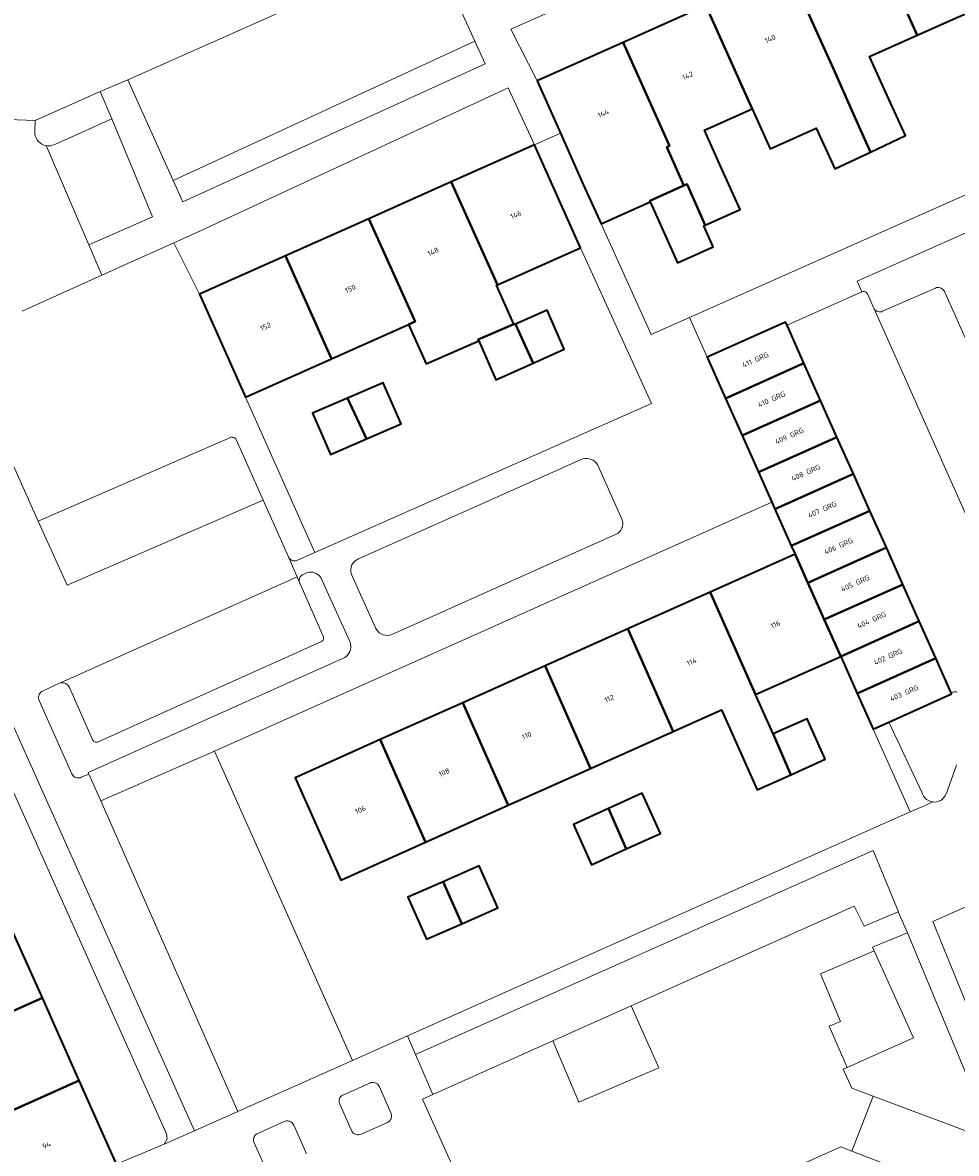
# Model space of a CAD drawing. Header units: metres. Extents: x 110065 to 112666, y 425872 to 427362.
# Tile 95 of 104: x 111563 to 111628, y 426733 to 426812. Entities that reach past the tile are written whole.
import ezdxf

# ---------------------------------------------------------------- set-up
doc = ezdxf.new("R2010")
doc.units = ezdxf.units.M
for name, color, linetype, lineweight in [('B-WE-GR-BEPLANTING_CULTUUR_HEESTERS-GV', 90, 'Continuous', 18), ('B-WE-GR-BEPLANTING_CULTUUR_VASTE PLANTENVAK-GV', 90, 'Continuous', 18), ('B-WE-GR-GRAS-GV', 60, 'Continuous', 13), ('B-WE-GR-HAAG-G', 90, 'GR-HAAG1', 13), ('B-WE-IE-TERREINAFSCHEIDING_KUNSTMATIG_HEKWERK-G', 20, 'IE-TERREINAFSCHEIDING-KUNSTMATIG', 18), ('B-WE-OG-BEBOUWING-GV', 7, 'Continuous', 35), ('B-WE-OG-BEBOUWING-T18', 10, 'Continuous', 18), ('B-WE-OG-TERREIN_ERF-GV', 7, 'Continuous', 18), ('B-WE-VH-VERHARDING-GV', 252, 'Continuous', 18), ('B-WE-VH-VERHARDING_BETONSTRAATSTEEN-GV', 252, 'Continuous', 18), ('B-WE-VH-VERHARDING_OPEN-GV', 252, 'Continuous', 18), ('B-WE-VH-VERHARDING_TEGEL-GV', 252, 'Continuous', 18)]:
    doc.layers.add(name, color=color, linetype=linetype, lineweight=lineweight)
doc.styles.add('NLCS-ISO-M200-T18', font='NLCS-ISO.ttf')
doc.linetypes.add('GR-HAAG1', pattern='A,6,[176,NLCS.SHX,S=0.125,R=0,X=0,Y=0],-2', length=8)
doc.linetypes.add('IE-TERREINAFSCHEIDING-KUNSTMATIG', pattern='A,4,[82,NLCS.SHX,S=0.75,R=90,X=0,Y=0],4,-2', length=10)

msp = doc.modelspace()

# ---------------------------------------------------------------- linework, layer by layer
at = {"layer": 'B-WE-GR-BEPLANTING_CULTUUR_HEESTERS-GV', "flags": 128}
for points in [[(111595.543, 426809.328), (111594.822, 426810.92), (111573.803, 426801.211), (111574.471, 426799.729), (111595.543, 426809.328), (111595.543, 426809.328)], [(111569.517, 426805.495), (111568.697, 426807.413), (111564.175, 426805.384), (111564.155, 426804.63), (111564.159, 426804.477), (111564.187, 426804.326), (111564.24, 426804.181), (111564.314, 426804.047), (111564.41, 426803.927), (111564.523, 426803.823), (111564.651, 426803.739), (111564.792, 426803.677), (111564.94, 426803.638), (111565.093, 426803.623), (111565.246, 426803.633), (111565.395, 426803.667), (111565.537, 426803.725), (111569.517, 426805.495), (111569.517, 426805.495)], [(111603.377, 426781.413), (111603.289, 426781.528), (111603.185, 426781.628), (111603.067, 426781.71), (111602.937, 426781.773), (111602.799, 426781.815), (111602.656, 426781.836), (111602.512, 426781.834), (111602.37, 426781.81), (111602.233, 426781.764), (111586.712, 426774.846), (111586.588, 426774.785), (111586.475, 426774.705), (111586.377, 426774.608), (111586.296, 426774.497), (111586.233, 426774.374), (111586.191, 426774.242), (111586.17, 426774.106), (111586.171, 426773.968), (111586.195, 426773.832), (111586.24, 426773.701), (111587.888, 426770.045), (111587.961, 426769.915), (111588.054, 426769.799), (111588.165, 426769.699), (111588.293, 426769.617), (111588.434, 426769.557), (111588.582, 426769.522), (111588.734, 426769.511), (111588.886, 426769.526), (111589.033, 426769.566), (111604.683, 426776.561), (111604.804, 426776.639), (111604.91, 426776.737), (111604.997, 426776.851), (111605.064, 426776.979), (111605.108, 426777.116), (111605.128, 426777.259), (111605.127, 426777.362), (111605.113, 426777.465), (111605.087, 426777.565), (111603.377, 426781.413), (111603.377, 426781.413)], [(111583.877, 426773.763), (111583.77, 426773.829), (111583.655, 426773.877), (111583.533, 426773.907), (111583.408, 426773.919), (111583.283, 426773.911), (111583.161, 426773.883), (111583.044, 426773.838), (111582.878, 426773.765), (111582.812, 426773.736), (111582.751, 426773.696), (111582.697, 426773.648), (111582.652, 426773.591), (111582.616, 426773.528), (111582.59, 426773.46), (111582.576, 426773.389), (111582.573, 426773.317), (111582.581, 426773.245), (111582.606, 426773.178), (111582.623, 426773.139), (111584.257, 426769.467), (111584.272, 426769.415), (111584.278, 426769.362), (111584.275, 426769.308), (111584.264, 426769.255), (111584.244, 426769.205), (111584.216, 426769.159), (111584.182, 426769.117), (111584.141, 426769.082), (111584.095, 426769.054), (111568.574, 426762.099), (111568.525, 426762.082), (111568.473, 426762.073), (111568.421, 426762.074), (111568.37, 426762.083), (111568.321, 426762.101), (111568.276, 426762.127), (111568.236, 426762.161), (111568.203, 426762.201), (111568.177, 426762.246), (111566.536, 426765.917), (111566.492, 426765.993), (111566.436, 426766.06), (111566.369, 426766.117), (111566.294, 426766.162), (111566.212, 426766.194), (111566.126, 426766.212), (111566.039, 426766.215), (111565.952, 426766.204), (111565.871, 426766.173), (111564.693, 426765.636), (111564.618, 426765.591), (111564.552, 426765.535), (111564.497, 426765.468), (111564.454, 426765.392), (111564.424, 426765.311), (111564.408, 426765.225), (111564.407, 426765.138), (111564.421, 426765.052), (111564.449, 426764.97), (111566.738, 426759.874), (111566.775, 426759.805), (111566.822, 426759.742), (111566.878, 426759.688), (111566.942, 426759.644), (111567.013, 426759.61), (111567.088, 426759.588), (111567.166, 426759.578), (111567.244, 426759.58), (111567.321, 426759.595), (111567.394, 426759.622), (111567.913, 426759.851), (111567.867, 426759.95), (111585.75, 426767.963), (111585.865, 426768.048), (111585.965, 426768.15), (111586.048, 426768.266), (111586.112, 426768.393), (111586.155, 426768.529), (111586.177, 426768.67), (111586.177, 426768.813), (111586.156, 426768.953), (111586.113, 426769.087), (111584.161, 426773.393), (111584.111, 426773.5), (111584.046, 426773.599), (111583.967, 426773.687), (111583.877, 426773.763), (111583.877, 426773.763)], [(111586.303, 426739.9), (111576.677, 426761.449), (111568.757, 426757.992), (111578.297, 426736.326), (111586.303, 426739.9), (111586.303, 426739.9)], [(111624.357, 426750.257), (111622.594, 426754.517), (111590.69, 426740.313), (111591.905, 426737.524), (111600.251, 426741.255), (111605.723, 426743.701), (111621.272, 426750.653), (111621.952, 426749.24), (111624.322, 426750.242), (111624.357, 426750.257), (111624.357, 426750.257)], [(111631.02, 426734.254), (111624.974, 426748.797), (111622.535, 426747.793), (111622.65, 426747.54), (111625.408, 426741.473), (111620.774, 426739.402), (111620.493, 426739.276), (111621.098, 426737.967), (111622.59, 426737.409), (111631.02, 426734.254), (111631.02, 426734.254)]]:
    msp.add_lwpolyline(points, close=True, dxfattribs=at)
for points in [[(111633.023, 426799.327), (111621.462, 426794.2), (111621.798, 426793.451), (111621.848, 426793.466), (111621.9, 426793.473), (111621.952, 426793.471), (111622.003, 426793.461), (111622.052, 426793.443), (111622.097, 426793.417), (111622.137, 426793.384), (111622.172, 426793.344), (111622.199, 426793.3), (111622.617, 426792.347), (111622.653, 426792.272), (111622.706, 426792.206), (111622.769, 426792.151), (111622.841, 426792.106), (111622.919, 426792.075), (111623.001, 426792.058), (111623.085, 426792.055), (111623.169, 426792.066), (111623.249, 426792.092), (111626.924, 426793.717), (111627.004, 426793.741), (111627.086, 426793.75), (111627.169, 426793.747), (111627.251, 426793.729), (111627.328, 426793.698), (111627.399, 426793.655), (111627.462, 426793.6), (111627.515, 426793.536), (111627.556, 426793.464), (111637.387, 426771.487)], [(111560.817, 426785.444), (111564.391, 426777.482), (111577.8, 426783.305), (111577.849, 426783.318), (111577.9, 426783.324), (111577.95, 426783.321), (111578, 426783.31), (111578.047, 426783.292), (111578.091, 426783.266), (111578.13, 426783.234), (111578.164, 426783.196), (111578.191, 426783.153), (111580.066, 426778.943), (111581.825, 426774.993), (111581.857, 426774.925), (111581.903, 426774.865), (111581.958, 426774.813), (111582.02, 426774.77), (111582.088, 426774.737), (111582.161, 426774.716), (111582.236, 426774.706), (111582.311, 426774.708), (111582.386, 426774.722), (111582.457, 426774.747), (111583.661, 426775.279), (111578.832, 426786.105), (111575.628, 426793.276), (111575.628, 426793.276), (111575.628, 426793.276), (111573.844, 426796.855), (111568.833, 426794.6), (111563.274, 426792.099)], [(111628.435, 426765.546), (111628.372, 426765.568), (111628.305, 426765.578), (111628.238, 426765.578), (111628.172, 426765.566), (111628.109, 426765.544), (111628.026, 426765.507), (111628.058, 426765.436), (111623.668, 426763.474), (111625.98, 426758.585), (111626.029, 426758.439), (111626.102, 426758.304), (111626.197, 426758.183), (111626.312, 426758.08), (111626.443, 426757.999), (111626.585, 426757.941), (111626.736, 426757.909), (111626.852, 426757.902), (111626.997, 426757.915), (111627.137, 426757.951), (111627.27, 426758.009), (111627.392, 426758.088), (111627.499, 426758.186), (111627.589, 426758.3), (111627.695, 426758.52), (111628.381, 426760.402), (111628.391, 426760.491)]]:
    msp.add_lwpolyline(points, dxfattribs=at)
at = {"layer": 'B-WE-GR-BEPLANTING_CULTUUR_VASTE PLANTENVAK-GV', "flags": 128}
msp.add_lwpolyline([(111588.177, 426738.058), (111588.132, 426738.135), (111588.075, 426738.204), (111588.007, 426738.262), (111587.93, 426738.308), (111587.846, 426738.34), (111587.758, 426738.358), (111587.669, 426738.36), (111587.58, 426738.347), (111587.495, 426738.32), (111585.661, 426737.5), (111585.589, 426737.466), (111585.524, 426737.419), (111585.468, 426737.363), (111585.422, 426737.297), (111585.388, 426737.225), (111585.367, 426737.148), (111585.359, 426737.069), (111585.365, 426736.989), (111585.384, 426736.912), (111585.416, 426736.839), (111586.229, 426735.005), (111586.273, 426734.929), (111586.329, 426734.862), (111586.395, 426734.805), (111586.471, 426734.761), (111586.553, 426734.73), (111586.638, 426734.714), (111586.726, 426734.713), (111586.812, 426734.727), (111586.895, 426734.755), (111588.735, 426735.58), (111588.804, 426735.618), (111588.866, 426735.667), (111588.92, 426735.724), (111588.964, 426735.79), (111588.996, 426735.862), (111589.017, 426735.938), (111589.025, 426736.017), (111589.02, 426736.096), (111589.002, 426736.173), (111588.973, 426736.246), (111588.177, 426738.058), (111588.177, 426738.058)], close=True, dxfattribs=at)
msp.add_lwpolyline([(111583.061, 426733.395), (111583.044, 426733.471), (111583.015, 426733.543), (111582.21, 426735.388), (111582.21, 426735.388), (111582.21, 426735.388), (111582.162, 426735.463), (111582.103, 426735.529), (111582.033, 426735.584), (111581.956, 426735.628), (111581.873, 426735.659), (111581.786, 426735.676), (111581.697, 426735.679), (111581.609, 426735.667), (111581.524, 426735.642), (111579.688, 426734.811), (111579.617, 426734.775), (111579.554, 426734.727), (111579.499, 426734.67), (111579.454, 426734.605), (111579.42, 426734.533), (111579.399, 426734.456), (111579.39, 426734.377), (111579.395, 426734.298), (111579.412, 426734.221), (111579.442, 426734.147), (111580.267, 426732.306)], dxfattribs=at)
at = {"layer": 'B-WE-GR-GRAS-GV', "flags": 128}
msp.add_lwpolyline([(111594.822, 426810.92), (111591.787, 426817.62), (111570.636, 426808.232), (111573.803, 426801.211), (111594.822, 426810.92), (111594.822, 426810.92)], close=True, dxfattribs=at)
at = {"layer": 'B-WE-GR-HAAG-G', "flags": 128}
for points in [[(111575.628, 426793.276), (111573.844, 426796.855)], [(111586.303, 426739.9), (111581.791, 426750), (111576.677, 426761.449)]]:
    msp.add_lwpolyline(points, dxfattribs=at)
at = {"layer": 'B-WE-IE-TERREINAFSCHEIDING_KUNSTMATIG_HEKWERK-G', "flags": 128}
msp.add_lwpolyline([(111578.832, 426786.105), (111583.661, 426775.279)], dxfattribs=at)
at = {"layer": 'B-WE-OG-BEBOUWING-GV', "flags": 128}
for points in [[(111631.407, 426813.915), (111628.169, 426821.121), (111622.417, 426818.549), (111625.655, 426811.342), (111631.407, 426813.915), (111631.407, 426813.915)], [(111625.655, 426811.342), (111622.417, 426818.549), (111616.667, 426815.977), (111619.905, 426808.771), (111621.134, 426806.033), (111622.411, 426803.192), (111624.85, 426804.347), (111623.561, 426807.12), (111622.336, 426809.858), (111625.655, 426811.342), (111625.655, 426811.342)], [(111616.667, 426815.977), (111610.915, 426813.405), (111614.152, 426806.199), (111615.406, 426803.407), (111618.604, 426804.843), (111619.919, 426802.012), (111622.411, 426803.192), (111621.134, 426806.033), (111619.905, 426808.771), (111616.667, 426815.977), (111616.667, 426815.977)], [(111614.152, 426806.199), (111610.915, 426813.405), (111605.164, 426810.833), (111608.401, 426803.627), (111608.201, 426803.537), (111609.397, 426800.861), (111609.602, 426800.953), (111609.639, 426800.871), (111610.881, 426798.106), (111613.308, 426799.189), (111612.072, 426801.958), (111610.838, 426804.717), (111614.152, 426806.199), (111614.152, 426806.199)], [(111608.401, 426803.627), (111605.164, 426810.833), (111599.157, 426808.147), (111600.788, 426804.5), (111602.382, 426800.935), (111603.621, 426798.19), (111607.047, 426799.719), (111607.015, 426799.791), (111609.397, 426800.861), (111608.201, 426803.537), (111608.401, 426803.627), (111608.401, 426803.627)], [(111602.192, 426796.526), (111598.992, 426803.699), (111593.173, 426801.103), (111596.411, 426793.947), (111602.192, 426796.526), (111602.192, 426796.526)], [(111596.411, 426793.947), (111593.173, 426801.103), (111587.43, 426798.541), (111590.669, 426791.386), (111590.207, 426791.18), (111591.423, 426788.436), (111595.1, 426790.043), (111595.063, 426790.127), (111597.533, 426791.191), (111596.329, 426793.91), (111596.411, 426793.947), (111596.411, 426793.947)], [(111609.639, 426800.871), (111609.602, 426800.953), (111609.397, 426800.861), (111607.015, 426799.791), (111607.047, 426799.719), (111608.943, 426795.473), (111611.431, 426796.585), (111610.773, 426798.058), (111610.881, 426798.106), (111609.639, 426800.871), (111609.639, 426800.871)], [(111590.669, 426791.386), (111587.43, 426798.541), (111581.629, 426795.953), (111584.833, 426788.782), (111590.207, 426791.18), (111590.669, 426791.386), (111590.669, 426791.386)], [(111584.833, 426788.782), (111581.629, 426795.953), (111575.628, 426793.276), (111578.832, 426786.105), (111584.833, 426788.782), (111584.833, 426788.782)], [(111601.046, 426789.449), (111599.855, 426792.169), (111597.656, 426791.195), (111598.885, 426788.481), (111601.046, 426789.449), (111601.046, 426789.449)], [(111598.885, 426788.481), (111597.656, 426791.195), (111597.533, 426791.191), (111595.063, 426790.127), (111595.1, 426790.043), (111596.293, 426787.321), (111598.885, 426788.481), (111598.885, 426788.481)], [(111616.581, 426791.12), (111616.484, 426791.336), (111611.011, 426788.89), (111612.291, 426786.026), (111617.764, 426788.471), (111616.581, 426791.12), (111616.581, 426791.12)], [(111618.918, 426785.889), (111617.764, 426788.471), (111612.291, 426786.026), (111613.445, 426783.444), (111618.918, 426785.889), (111618.918, 426785.889)], [(111589.681, 426784.241), (111588.443, 426787.112), (111585.958, 426786.041), (111587.279, 426783.206), (111589.681, 426784.241), (111589.681, 426784.241)], [(111587.279, 426783.206), (111585.958, 426786.041), (111583.514, 426784.987), (111584.751, 426782.117), (111587.279, 426783.206), (111587.279, 426783.206)], [(111620.064, 426783.325), (111618.918, 426785.889), (111613.445, 426783.444), (111614.591, 426780.88), (111620.064, 426783.325), (111620.064, 426783.325)], [(111621.209, 426780.761), (111620.064, 426783.325), (111614.591, 426780.88), (111615.524, 426778.791), (111615.736, 426778.316), (111621.209, 426780.761), (111621.209, 426780.761)], [(111622.356, 426778.197), (111621.209, 426780.761), (111615.736, 426778.316), (111616.882, 426775.752), (111622.356, 426778.197), (111622.356, 426778.197)], [(111623.505, 426775.624), (111622.356, 426778.197), (111616.882, 426775.752), (111617.143, 426775.168), (111618.03, 426773.177), (111623.505, 426775.624), (111623.505, 426775.624)], [(111618.03, 426773.177), (111617.143, 426775.168), (111611.23, 426772.526), (111614.388, 426765.385), (111620.324, 426768.045), (111619.176, 426770.613), (111618.03, 426773.177), (111618.03, 426773.177)], [(111624.651, 426773.06), (111623.505, 426775.624), (111618.03, 426773.177), (111619.176, 426770.613), (111624.651, 426773.06), (111624.651, 426773.06)], [(111625.797, 426770.496), (111624.651, 426773.06), (111619.176, 426770.613), (111620.324, 426768.045), (111625.797, 426770.496), (111625.797, 426770.496)], [(111614.388, 426765.385), (111611.23, 426772.526), (111605.482, 426769.957), (111608.64, 426762.816), (111612.014, 426764.324), (111614.503, 426758.755), (111616.855, 426759.806), (111615.612, 426762.646), (111614.388, 426765.385), (111614.388, 426765.385)], [(111626.951, 426767.913), (111625.797, 426770.496), (111620.324, 426768.045), (111621.475, 426765.467), (111626.951, 426767.913), (111626.951, 426767.913)], [(111608.64, 426762.816), (111605.482, 426769.957), (111599.734, 426767.389), (111602.892, 426760.248), (111608.64, 426762.816), (111608.64, 426762.816)], [(111602.892, 426760.248), (111599.734, 426767.389), (111593.984, 426764.819), (111597.142, 426757.678), (111602.892, 426760.248), (111602.892, 426760.248)], [(111628.026, 426765.507), (111626.951, 426767.913), (111621.475, 426765.467), (111622.583, 426762.989), (111623.668, 426763.474), (111628.058, 426765.436), (111628.026, 426765.507), (111628.026, 426765.507)], [(111597.142, 426757.678), (111593.984, 426764.819), (111588.235, 426762.251), (111591.393, 426755.109), (111597.142, 426757.678), (111597.142, 426757.678)], [(111619.25, 426760.877), (111617.985, 426763.707), (111615.612, 426762.646), (111616.855, 426759.806), (111619.25, 426760.877), (111619.25, 426760.877)], [(111591.393, 426755.109), (111588.235, 426762.251), (111582.288, 426759.593), (111585.474, 426752.464), (111591.393, 426755.109), (111591.393, 426755.109)], [(111607.757, 426755.709), (111606.486, 426758.507), (111604.134, 426757.439), (111605.377, 426754.628), (111607.757, 426755.709), (111607.757, 426755.709)], [(111605.377, 426754.628), (111604.134, 426757.439), (111601.693, 426756.331), (111602.964, 426753.532), (111605.377, 426754.628), (111605.377, 426754.628)], [(111596.421, 426750.532), (111595.127, 426753.459), (111592.613, 426752.347), (111593.908, 426749.421), (111596.421, 426750.532), (111596.421, 426750.532)], [(111593.908, 426749.421), (111592.613, 426752.347), (111590.161, 426751.263), (111591.456, 426748.336), (111593.908, 426749.421), (111593.908, 426749.421)], [(111564.678, 426744.264), (111562.12, 426750.001), (111554.98, 426746.816), (111557.538, 426741.076), (111564.678, 426744.264), (111564.678, 426744.264)], [(111567.247, 426738.5), (111564.678, 426744.264), (111557.538, 426741.076), (111560.073, 426735.389), (111560.107, 426735.313), (111567.247, 426738.5), (111567.247, 426738.5)], [(111569.848, 426732.663), (111567.247, 426738.5), (111560.107, 426735.313), (111560.073, 426735.389), (111557.443, 426734.165), (111554.558, 426732.836), (111555.651, 426730.488), (111561.123, 426733.035), (111562.707, 426729.48), (111569.848, 426732.663), (111569.848, 426732.663)]]:
    msp.add_lwpolyline(points, close=True, dxfattribs=at)
at = {"layer": 'B-WE-OG-TERREIN_ERF-GV', "flags": 128}
for points in [[(111634.023, 426823.739), (111632.415, 426827.336), (111619.582, 426821.597), (111597.33, 426811.743), (111599.157, 426808.147), (111605.164, 426810.833), (111610.915, 426813.405), (111616.667, 426815.977), (111622.417, 426818.549), (111628.169, 426821.121), (111634.023, 426823.739), (111634.023, 426823.739)], [(111598.992, 426803.699), (111597.156, 426807.655), (111575.444, 426797.575), (111573.844, 426796.855), (111575.628, 426793.276), (111581.629, 426795.953), (111587.43, 426798.541), (111593.173, 426801.103), (111598.992, 426803.699), (111598.992, 426803.699)], [(111602.192, 426796.526), (111596.411, 426793.947), (111596.329, 426793.91), (111597.533, 426791.191), (111597.656, 426791.195), (111599.855, 426792.169), (111601.046, 426789.449), (111598.885, 426788.481), (111596.293, 426787.321), (111595.1, 426790.043), (111591.423, 426788.436), (111590.207, 426791.18), (111584.833, 426788.782), (111578.832, 426786.105), (111583.661, 426775.279), (111607.134, 426785.666), (111602.192, 426796.526), (111602.192, 426796.526)], [(111583.514, 426784.987), (111585.958, 426786.041), (111588.443, 426787.112), (111589.681, 426784.241), (111587.279, 426783.206), (111584.751, 426782.117), (111583.514, 426784.987), (111583.514, 426784.987)], [(111582.288, 426759.593), (111588.235, 426762.251), (111593.984, 426764.819), (111599.734, 426767.389), (111605.482, 426769.957), (111611.23, 426772.526), (111617.143, 426775.168), (111616.882, 426775.752), (111615.736, 426778.316), (111615.524, 426778.791), (111576.677, 426761.449), (111586.303, 426739.9), (111590.128, 426741.603), (111625.166, 426757.21), (111622.583, 426762.989), (111621.475, 426765.467), (111620.324, 426768.045), (111614.388, 426765.385), (111615.612, 426762.646), (111617.985, 426763.707), (111619.25, 426760.877), (111616.855, 426759.806), (111614.503, 426758.755), (111612.014, 426764.324), (111608.64, 426762.816), (111602.892, 426760.248), (111597.142, 426757.678), (111591.393, 426755.109), (111585.474, 426752.464), (111582.288, 426759.593), (111582.288, 426759.593)], [(111573.335, 426734.79), (111557.975, 426769.023), (111554.319, 426767.508), (111556.986, 426761.524), (111559.551, 426755.769), (111562.12, 426750.001), (111564.678, 426744.264), (111567.247, 426738.5), (111569.848, 426732.663), (111573.166, 426734.068), (111573.368, 426734.432), (111573.335, 426734.79), (111573.335, 426734.79)], [(111637.429, 426731.93), (111641.044, 426730.557), (111663.932, 426740.27), (111659.218, 426750.898), (111653.379, 426748.294), (111647.624, 426745.728), (111641.871, 426743.163), (111635.833, 426740.471), (111632.649, 426747.611), (111638.696, 426750.307), (111644.45, 426752.873), (111650.204, 426755.439), (111656.034, 426758.038), (111654.331, 426761.83), (111631.19, 426751.547), (111626.741, 426749.57), (111633.293, 426733.502), (111637.429, 426731.93), (111637.429, 426731.93)], [(111607.757, 426755.709), (111605.377, 426754.628), (111602.964, 426753.532), (111601.693, 426756.331), (111604.134, 426757.439), (111606.486, 426758.507), (111607.757, 426755.709), (111607.757, 426755.709)], [(111590.161, 426751.263), (111592.613, 426752.347), (111595.127, 426753.459), (111596.421, 426750.532), (111593.908, 426749.421), (111591.456, 426748.336), (111590.161, 426751.263), (111590.161, 426751.263)], [(111621.111, 426733.58), (111620.334, 426733.88), (111599.309, 426724.469), (111593.03, 426721.658), (111590.619, 426720.55), (111602.651, 426694.096), (111609.015, 426696.906), (111606.739, 426702.047), (111629.97, 426712.529), (111635.871, 426727.877), (111621.111, 426733.58), (111621.111, 426733.58)]]:
    msp.add_lwpolyline(points, close=True, dxfattribs=at)
msp.add_lwpolyline([(111631.407, 426813.915), (111625.655, 426811.342), (111622.336, 426809.858), (111623.561, 426807.12), (111624.85, 426804.347), (111622.411, 426803.192), (111619.919, 426802.012), (111618.604, 426804.843), (111615.406, 426803.407), (111614.152, 426806.199), (111610.838, 426804.717), (111612.072, 426801.958), (111613.308, 426799.189), (111610.881, 426798.106), (111610.773, 426798.058), (111611.431, 426796.585), (111608.943, 426795.473), (111607.047, 426799.719), (111603.621, 426798.19), (111607.105, 426790.472), (111609.774, 426791.658), (111641.887, 426805.92), (111637.248, 426816.527)], dxfattribs=at)
at = {"layer": 'B-WE-VH-VERHARDING-GV', "flags": 128}
for points in [[(111625.408, 426741.473), (111622.65, 426747.54), (111618.912, 426745.928), (111620.314, 426742.614), (111619.509, 426742.285), (111620.774, 426739.402), (111625.408, 426741.473), (111625.408, 426741.473)], [(111607.648, 426739.387), (111605.723, 426743.701), (111600.251, 426741.255), (111602.064, 426736.995), (111607.648, 426739.387), (111607.648, 426739.387)]]:
    msp.add_lwpolyline(points, close=True, dxfattribs=at)
at = {"layer": 'B-WE-VH-VERHARDING_BETONSTRAATSTEEN-GV', "flags": 128}
for points in [[(111572.362, 426798.669), (111569.517, 426805.495), (111565.537, 426803.725), (111565.395, 426803.667), (111565.246, 426803.633), (111565.093, 426803.623), (111564.94, 426803.638), (111567.916, 426796.729), (111572.362, 426798.669), (111572.362, 426798.669)], [(111578.191, 426783.153), (111578.164, 426783.196), (111578.13, 426783.234), (111578.091, 426783.266), (111578.047, 426783.292), (111578, 426783.31), (111577.95, 426783.321), (111577.9, 426783.324), (111577.849, 426783.318), (111577.8, 426783.305), (111564.391, 426777.482), (111566.399, 426773.008), (111580.066, 426778.943), (111578.191, 426783.153), (111578.191, 426783.153)], [(111582.581, 426773.245), (111582.428, 426773.592), (111565.952, 426766.204), (111566.039, 426766.215), (111566.126, 426766.212), (111566.212, 426766.194), (111566.294, 426766.162), (111566.369, 426766.117), (111566.436, 426766.06), (111566.492, 426765.993), (111566.536, 426765.917), (111568.177, 426762.246), (111568.203, 426762.201), (111568.236, 426762.161), (111568.276, 426762.127), (111568.321, 426762.101), (111568.37, 426762.083), (111568.421, 426762.074), (111568.473, 426762.073), (111568.525, 426762.082), (111568.574, 426762.099), (111584.095, 426769.054), (111584.141, 426769.082), (111584.182, 426769.117), (111584.216, 426769.159), (111584.244, 426769.205), (111584.264, 426769.255), (111584.275, 426769.308), (111584.278, 426769.362), (111584.272, 426769.415), (111584.257, 426769.467), (111582.623, 426773.139), (111582.606, 426773.178), (111582.581, 426773.245), (111582.581, 426773.245)]]:
    msp.add_lwpolyline(points, close=True, dxfattribs=at)
msp.add_lwpolyline([(111633.173, 426768.67), (111622.653, 426792.272), (111622.617, 426792.347), (111622.199, 426793.3), (111622.172, 426793.344), (111622.137, 426793.384), (111622.097, 426793.417), (111622.052, 426793.443), (111622.003, 426793.461), (111621.952, 426793.471), (111621.9, 426793.473), (111621.848, 426793.466), (111621.798, 426793.451), (111616.581, 426791.12), (111617.764, 426788.471), (111618.918, 426785.889), (111620.064, 426783.325), (111621.209, 426780.761), (111622.356, 426778.197), (111623.505, 426775.624), (111624.651, 426773.06), (111625.797, 426770.496), (111626.951, 426767.913), (111628.026, 426765.507), (111628.109, 426765.544), (111628.172, 426765.566), (111628.238, 426765.578), (111628.305, 426765.578), (111628.372, 426765.568), (111628.435, 426765.546)], dxfattribs=at)
at = {"layer": 'B-WE-VH-VERHARDING_OPEN-GV', "flags": 128}
for points in [[(111591.787, 426817.62), (111594.822, 426810.92), (111595.543, 426809.328), (111574.471, 426799.729), (111573.803, 426801.211), (111570.636, 426808.232), (111568.697, 426807.413), (111569.517, 426805.495), (111572.362, 426798.669), (111567.916, 426796.729), (111567.916, 426796.729), (111567.916, 426796.729), (111568.833, 426794.6), (111573.844, 426796.855), (111575.444, 426797.575), (111597.156, 426807.655), (111598.992, 426803.699), (111600.788, 426804.5), (111599.157, 426808.147), (111597.33, 426811.743), (111619.582, 426821.597)], [(111559.139, 426805.569), (111564.175, 426805.384), (111568.697, 426807.413), (111570.636, 426808.232), (111591.787, 426817.62)], [(111641.887, 426805.92), (111609.774, 426791.658), (111611.011, 426788.89), (111616.484, 426791.336), (111616.581, 426791.12), (111621.798, 426793.451), (111621.462, 426794.2), (111633.023, 426799.327)], [(111563.274, 426792.099), (111568.833, 426794.6), (111567.916, 426796.729), (111564.94, 426803.638), (111564.792, 426803.677), (111564.651, 426803.739), (111564.523, 426803.823), (111564.41, 426803.927), (111564.314, 426804.047), (111564.24, 426804.181), (111564.187, 426804.326), (111564.159, 426804.477), (111564.155, 426804.63), (111564.175, 426805.384), (111564.175, 426805.384), (111564.175, 426805.384), (111559.139, 426805.569)], [(111637.387, 426771.487), (111627.556, 426793.464), (111627.556, 426793.464), (111627.556, 426793.464), (111627.515, 426793.536), (111627.462, 426793.6), (111627.399, 426793.655), (111627.328, 426793.698), (111627.251, 426793.729), (111627.169, 426793.747), (111627.086, 426793.75), (111627.004, 426793.741), (111626.924, 426793.717), (111623.249, 426792.092), (111623.169, 426792.066), (111623.085, 426792.055), (111623.001, 426792.058), (111622.919, 426792.075), (111622.841, 426792.106), (111622.769, 426792.151), (111622.706, 426792.206), (111622.653, 426792.272), (111633.173, 426768.67)], [(111559.287, 426770.641), (111575.279, 426734.998), (111578.297, 426736.326), (111568.757, 426757.992), (111567.913, 426759.851), (111567.394, 426759.622), (111567.321, 426759.595), (111567.244, 426759.58), (111567.166, 426759.578), (111567.088, 426759.588), (111567.013, 426759.61), (111566.942, 426759.644), (111566.878, 426759.688), (111566.822, 426759.742), (111566.775, 426759.805), (111566.738, 426759.874), (111564.449, 426764.97), (111564.421, 426765.052), (111564.407, 426765.138), (111564.408, 426765.225), (111564.424, 426765.311), (111564.454, 426765.392), (111564.497, 426765.468), (111564.552, 426765.535), (111564.618, 426765.591), (111564.693, 426765.636), (111565.871, 426766.173), (111565.952, 426766.204), (111582.428, 426773.592), (111581.857, 426774.925), (111581.825, 426774.993), (111580.066, 426778.943), (111566.399, 426773.008), (111564.391, 426777.482), (111560.817, 426785.444)], [(111557.975, 426769.023), (111573.335, 426734.79), (111573.368, 426734.432), (111573.166, 426734.068), (111575.279, 426734.998), (111559.287, 426770.641)], [(111628.391, 426760.491), (111628.381, 426760.402), (111627.695, 426758.52), (111627.589, 426758.3), (111627.499, 426758.186), (111627.392, 426758.088), (111627.27, 426758.009), (111627.137, 426757.951), (111626.997, 426757.915), (111626.852, 426757.902), (111626.736, 426757.909), (111626.2, 426757.669), (111625.166, 426757.21), (111590.128, 426741.603), (111590.69, 426740.313), (111590.69, 426740.313), (111590.69, 426740.313), (111622.594, 426754.517), (111624.357, 426750.257), (111624.322, 426750.242), (111624.974, 426748.797), (111631.02, 426734.254), (111622.59, 426737.409), (111621.111, 426733.58), (111635.871, 426727.877)], [(111633.293, 426733.502), (111626.741, 426749.57), (111631.19, 426751.547)], [(111594.475, 426729.846), (111591.171, 426737.196), (111591.905, 426737.524), (111590.69, 426740.313), (111590.69, 426740.313), (111590.69, 426740.313), (111590.128, 426741.603), (111586.303, 426739.9), (111578.297, 426736.326), (111575.279, 426734.998), (111573.166, 426734.068), (111569.848, 426732.663)], [(111580.267, 426732.306), (111579.442, 426734.147), (111579.412, 426734.221), (111579.395, 426734.298), (111579.39, 426734.377), (111579.399, 426734.456), (111579.42, 426734.533), (111579.454, 426734.605), (111579.499, 426734.67), (111579.554, 426734.727), (111579.617, 426734.775), (111579.688, 426734.811), (111581.524, 426735.642), (111581.609, 426735.667), (111581.697, 426735.679), (111581.786, 426735.676), (111581.786, 426735.676), (111581.786, 426735.676), (111581.873, 426735.659), (111581.956, 426735.628), (111582.033, 426735.584), (111582.103, 426735.529), (111582.162, 426735.463), (111582.21, 426735.388), (111583.015, 426733.543), (111583.044, 426733.471), (111583.061, 426733.395)]]:
    msp.add_lwpolyline(points, dxfattribs=at)
for points in [[(111603.621, 426798.19), (111602.382, 426800.935), (111600.788, 426804.5), (111598.992, 426803.699), (111602.192, 426796.526), (111607.134, 426785.666), (111583.661, 426775.279), (111582.457, 426774.747), (111582.386, 426774.722), (111582.311, 426774.708), (111582.236, 426774.706), (111582.161, 426774.716), (111582.088, 426774.737), (111582.02, 426774.77), (111581.958, 426774.813), (111581.903, 426774.865), (111581.857, 426774.925), (111582.428, 426773.592), (111582.581, 426773.245), (111582.573, 426773.317), (111582.576, 426773.389), (111582.59, 426773.46), (111582.616, 426773.528), (111582.652, 426773.591), (111582.697, 426773.648), (111582.751, 426773.696), (111582.812, 426773.736), (111582.878, 426773.765), (111583.044, 426773.838), (111583.161, 426773.883), (111583.283, 426773.911), (111583.408, 426773.919), (111583.533, 426773.907), (111583.655, 426773.877), (111583.77, 426773.829), (111583.877, 426773.763), (111583.967, 426773.687), (111584.046, 426773.599), (111584.111, 426773.5), (111584.161, 426773.393), (111586.113, 426769.087), (111586.156, 426768.953), (111586.177, 426768.813), (111586.177, 426768.67), (111586.155, 426768.529), (111586.112, 426768.393), (111586.048, 426768.266), (111585.965, 426768.15), (111585.865, 426768.048), (111585.75, 426767.963), (111567.867, 426759.95), (111567.913, 426759.851), (111568.757, 426757.992), (111576.677, 426761.449), (111615.524, 426778.791), (111614.591, 426780.88), (111613.445, 426783.444), (111612.291, 426786.026), (111611.011, 426788.89), (111609.774, 426791.658), (111607.105, 426790.472), (111603.621, 426798.19), (111603.621, 426798.19)], [(111586.588, 426774.785), (111586.712, 426774.846), (111602.233, 426781.764), (111602.37, 426781.81), (111602.512, 426781.834), (111602.656, 426781.836), (111602.799, 426781.815), (111602.937, 426781.773), (111603.067, 426781.71), (111603.185, 426781.628), (111603.289, 426781.528), (111603.377, 426781.413), (111605.087, 426777.565), (111605.113, 426777.465), (111605.127, 426777.362), (111605.128, 426777.259), (111605.108, 426777.116), (111605.064, 426776.979), (111604.997, 426776.851), (111604.91, 426776.737), (111604.804, 426776.639), (111604.683, 426776.561), (111589.033, 426769.566), (111588.886, 426769.526), (111588.734, 426769.511), (111588.582, 426769.522), (111588.434, 426769.557), (111588.293, 426769.617), (111588.165, 426769.699), (111588.054, 426769.799), (111587.961, 426769.915), (111587.888, 426770.045), (111586.24, 426773.701), (111586.195, 426773.832), (111586.171, 426773.968), (111586.17, 426774.106), (111586.191, 426774.242), (111586.233, 426774.374), (111586.296, 426774.497), (111586.377, 426774.608), (111586.475, 426774.705), (111586.588, 426774.785), (111586.588, 426774.785)], [(111625.98, 426758.585), (111623.668, 426763.474), (111622.583, 426762.989), (111625.166, 426757.21), (111626.2, 426757.669), (111626.736, 426757.909), (111626.585, 426757.941), (111626.443, 426757.999), (111626.312, 426758.08), (111626.197, 426758.183), (111626.102, 426758.304), (111626.029, 426758.439), (111625.98, 426758.585), (111625.98, 426758.585)], [(111585.416, 426736.839), (111585.384, 426736.912), (111585.365, 426736.989), (111585.359, 426737.069), (111585.367, 426737.148), (111585.388, 426737.225), (111585.422, 426737.297), (111585.468, 426737.363), (111585.524, 426737.419), (111585.589, 426737.466), (111585.661, 426737.5), (111587.495, 426738.32), (111587.58, 426738.347), (111587.669, 426738.36), (111587.758, 426738.358), (111587.846, 426738.34), (111587.93, 426738.308), (111588.007, 426738.262), (111588.075, 426738.204), (111588.132, 426738.135), (111588.177, 426738.058), (111588.973, 426736.246), (111589.002, 426736.173), (111589.02, 426736.096), (111589.025, 426736.017), (111589.017, 426735.938), (111588.996, 426735.862), (111588.964, 426735.79), (111588.92, 426735.724), (111588.866, 426735.667), (111588.804, 426735.618), (111588.735, 426735.58), (111586.895, 426734.755), (111586.812, 426734.727), (111586.726, 426734.713), (111586.638, 426734.714), (111586.553, 426734.73), (111586.471, 426734.761), (111586.395, 426734.805), (111586.329, 426734.862), (111586.273, 426734.929), (111586.229, 426735.005), (111585.416, 426736.839), (111585.416, 426736.839)]]:
    msp.add_lwpolyline(points, close=True, dxfattribs=at)
at = {"layer": 'B-WE-VH-VERHARDING_TEGEL-GV', "flags": 128}
msp.add_lwpolyline([(111599.309, 426724.469), (111620.334, 426733.88), (111621.111, 426733.58), (111622.59, 426737.409), (111621.098, 426737.967), (111620.493, 426739.276), (111620.774, 426739.402), (111619.509, 426742.285), (111620.314, 426742.614), (111618.912, 426745.928), (111622.65, 426747.54), (111622.535, 426747.793), (111624.974, 426748.797), (111624.322, 426750.242), (111621.952, 426749.24), (111621.952, 426749.24), (111621.952, 426749.24), (111621.272, 426750.653), (111605.723, 426743.701), (111607.648, 426739.387), (111602.064, 426736.995), (111600.251, 426741.255), (111591.905, 426737.524), (111591.171, 426737.196), (111594.475, 426729.846)], dxfattribs=at)

# ---------------------------------------------------------------- texts
at = {"layer": 'B-WE-OG-BEBOUWING-T18', "char_height": 0.36, "attachment_point": 5, "rotation": 24, "style": 'NLCS-ISO-M200-T18'}
for s, insert in [('140', (111615.41, 426811.088)), ('142', (111609.658, 426808.516)), ('144', (111603.777, 426805.884)), ('146', (111597.688, 426798.82)), ('148', (111591.917, 426796.244)), ('150', (111586.142, 426793.662)), ('152', (111580.231, 426791.029)), ('411 GRG', (111614.372, 426788.717)), ('410 GRG', (111615.505, 426785.961)), ('409 GRG', (111616.745, 426783.406)), ('408 GRG', (111617.89, 426780.842)), ('407 GRG', (111619.036, 426778.279)), ('406 GRG', (111620.174, 426775.732)), ('405 GRG', (111621.332, 426773.14)), ('116', (111615.772, 426770.277)), ('404 GRG', (111622.485, 426770.58)), ('402 GRG', (111623.618, 426768.022)), ('114', (111609.935, 426767.67)), ('403 GRG', (111624.75, 426765.489)), ('112', (111604.187, 426765.102)), ('110', (111598.438, 426762.534)), ('108', (111592.688, 426759.965)), ('106', (111586.846, 426757.358)), ('94', (111564.978, 426733.989))]:
    msp.add_mtext(s, dxfattribs=dict(at, insert=insert))

doc.saveas('drawing.dxf')
